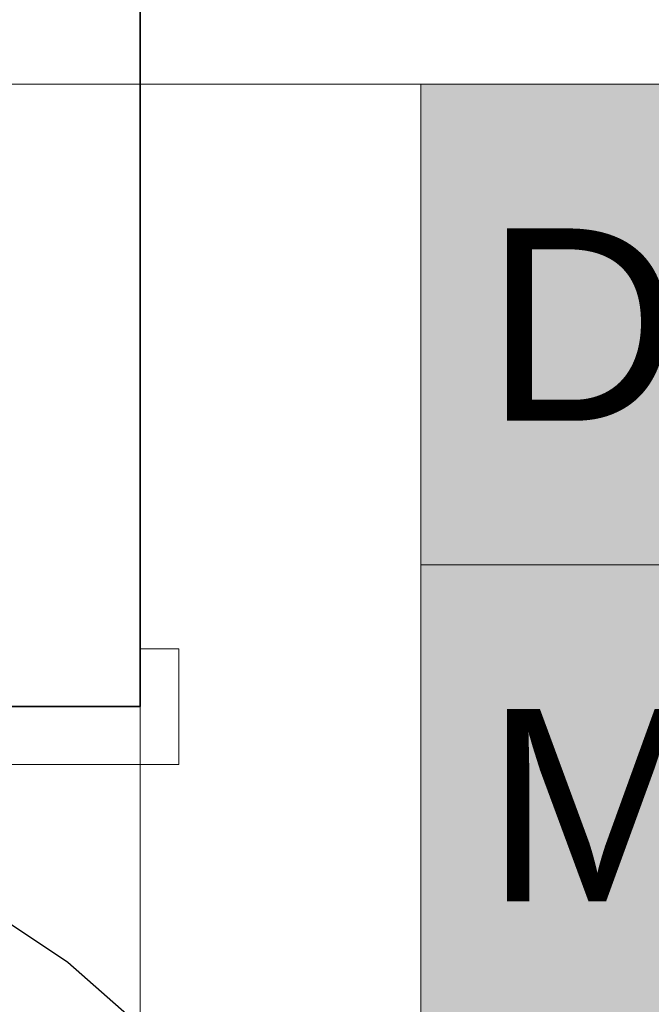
# Model space of a CAD drawing. Extents: x -223 to 557, y -138 to 606.
# Tile 42 of 256: x 21.61 to 28.18, y -0.57 to 9.67. Entities that reach past the tile are written whole.
import ezdxf
from ezdxf.lldxf.tags import DXFTag

# ---------------------------------------------------------------- set-up
doc = ezdxf.new("R2010")
doc.units = 0
doc.layers.get('0').update_dxf_attribs({"lineweight": 35})
for name, color, linetype, lineweight in [('5_EG-BESTAND', 7, 'Continuous', 25), ('5_EG-NEU', 7, 'Continuous', 25), ('5_EG-TÜRSTEMPEL', 7, 'Continuous', 25)]:
    doc.layers.add(name, color=color, linetype=linetype, lineweight=lineweight)
doc.layers.add('H_Vorlauf_Beschriftung_OG', color=1, linetype='Continuous', lineweight=18, true_color=0xff0000)
doc.styles.get("Standard").update_dxf_attribs({"font": 'arial.ttf'})
tags = doc.linetypes.add('ALL_S14', pattern=[0.002, 0.001, -0.001]).pattern_tags.tags
tags[6:7] = [DXFTag(74, 4), DXFTag(75, 0), DXFTag(340, '0'), DXFTag(46, 1.0), DXFTag(50, 0.0), DXFTag(44, 0.0), DXFTag(45, 0.0)]
tags[4:5] = [DXFTag(74, 4), DXFTag(75, 0), DXFTag(340, '0'), DXFTag(46, 1.0), DXFTag(50, 0.0), DXFTag(44, 0.0), DXFTag(45, 0.0)]
tags = doc.linetypes.add('PUNKT2_S9', pattern=[0.0005, 0, -0.0005]).pattern_tags.tags
tags[6:7] = [DXFTag(74, 4), DXFTag(75, 0), DXFTag(340, '0'), DXFTag(46, 1.0), DXFTag(50, 0.0), DXFTag(44, 0.0), DXFTag(45, 0.0)]
tags[4:5] = [DXFTag(74, 4), DXFTag(75, 0), DXFTag(340, '0'), DXFTag(46, 1.0), DXFTag(50, 0.0), DXFTag(44, 0.0), DXFTag(45, 0.0)]

# ---------------------------------------------------------------- blocks, each defined once
blk = doc.blocks.new('Referenz-A07ALDUO1N', base_point=(-167.675, -99.33))
at = {"layer": '5_EG-BESTAND', "color": 0, "linetype": 'ALL_S14', "lineweight": 13, "ltscale": 0.13}
blk.add_line((22.86, 142.627), (22.86, -53.054), dxfattribs=at)
at = {"layer": '5_EG-NEU', "color": 0, "lineweight": 35}
for q in [(22.86, 18.957), (18.06, 2.523)]:
    blk.add_line((22.86, 2.523), q, dxfattribs=at)
at = {"layer": '5_EG-NEU', "color": 0, "lineweight": 13}
for p, q in [((23.26, 3.123), (22.86, 3.123)), ((22.86, 3.123), (22.86, 2.523)), ((23.26, 1.923), (23.26, 3.123)), ((22.86, 2.523), (18.06, 2.523)), ((17.66, 1.923), (23.26, 1.923))]:
    blk.add_line(p, q, dxfattribs=at)
at = {"layer": '5_EG-NEU', "color": 0, "linetype": 'PUNKT2_S9', "lineweight": 13, "ltscale": 0.13}
blk.add_line((22.86, 1.923), (22.86, -14.577), dxfattribs=at)
at = {"layer": '5_EG-TÜRSTEMPEL', "color": 0, "lineweight": -2}
for p, q in [((22.108, -0.139), (21.26, 0.428)), ((22.875, -0.812), (22.108, -0.139))]:
    blk.add_line(p, q, dxfattribs=at)
blk = doc.blocks.new('Bauteilbeschriftung-A07ALE361N', base_point=(14.54, -11.003))
at = {"color": 0, "linetype": 'ByBlock', "lineweight": -2, "ltscale": 0.18}
blk.add_line((25.78, 8.997), (14.54, 8.997), dxfattribs=at)
at = {"color": 0, "lineweight": -2}
for p, q in [((25.78, 8.997), (65.982, 8.997)), ((25.78, -11.003), (25.78, 8.997)), ((25.78, 3.997), (65.982, 3.997))]:
    blk.add_line(p, q, dxfattribs=at)
at = {"color": 7, "linetype": 'ByBlock', "lineweight": -2, "ltscale": 0.18, "true_color": 0xffffff}
for points in [[(25.78, -11.003), (65.982, -11.003), (25.78, 8.997)], [(65.982, -11.003), (25.78, 8.997), (65.982, 8.997)]]:
    blk.add_solid(points, dxfattribs=at)
at = {"color": 0, "linetype": 'ByBlock', "lineweight": -2, "ltscale": 0.18, "char_height": 2, "attachment_point": 1}
for s, insert in [('{\\fArial;DN 12}', (26.446, 7.497)), ('{\\fArial;Mitte Bauteil = 10 cm ab OKRD}', (26.446, 2.497))]:
    blk.add_mtext(s, dxfattribs=dict(at, insert=insert))

msp = doc.modelspace()

# ---------------------------------------------------------------- block references
at = {"color": 251, "lineweight": 25, "ltscale": 0.25, "true_color": 0x585858}
msp.add_blockref('Referenz-A07ALDUO1N', (-167.675, -99.33), dxfattribs=at)
at = {"layer": 'H_Vorlauf_Beschriftung_OG', "ltscale": 0.18}
msp.add_blockref('Bauteilbeschriftung-A07ALE361N', (14.54, -11.003), dxfattribs=at)

doc.saveas('drawing.dxf')
